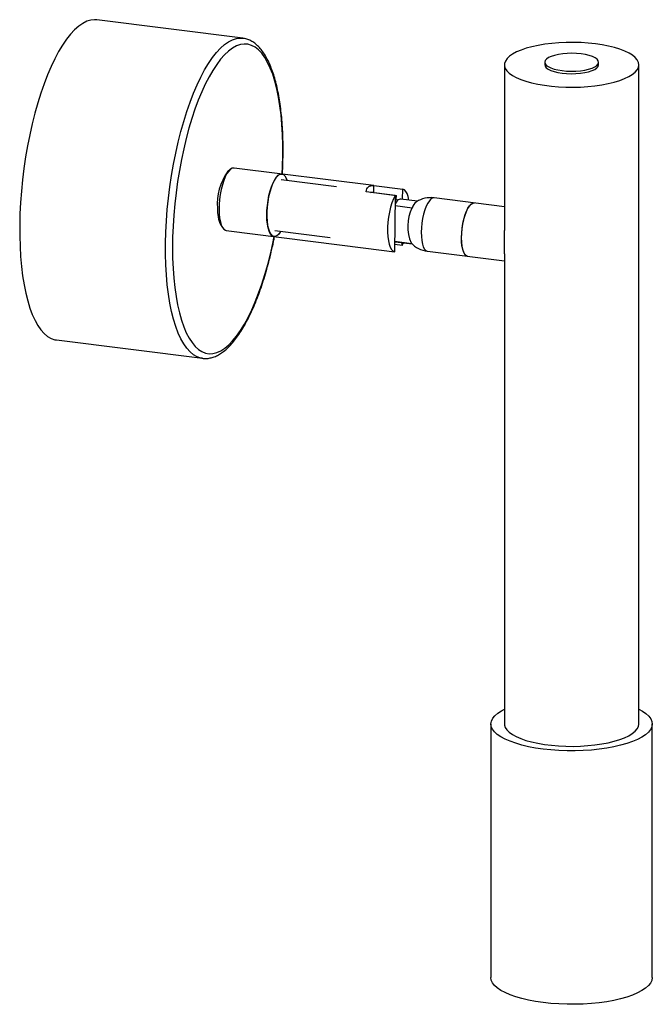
# Paper-space layout '_Dimétrica' of a CAD drawing. Header units: millimetres. Extents: x -266 to -148, y -258 to -75.
import ezdxf

# ---------------------------------------------------------------- set-up
doc = ezdxf.new("R2010")
doc.units = ezdxf.units.MM

psp = doc.layouts.new('_Dimétrica')

# ---------------------------------------------------------------- linework, layer by layer
at = {"color": 7, "linetype": 'Continuous', "lineweight": 25}
for p, q in [((-224.39, -78.52), (-251.52, -75.11)), ((-224.39, -78.52), (-224.35, -78.53)), ((-175.74, -83.47), (-175.74, -114.3)), ((-168.24, -83), (-168.24, -83.47)), ((-158.24, -83.47), (-158.24, -83)), ((-150.74, -206.03), (-150.74, -83.47)), ((-226.74, -102.95), (-227.21, -103.36)), ((-200.04, -105.93), (-226.01, -102.66)), ((-206.97, -106.17), (-217.26, -104.87)), ((-200.02, -107.22), (-200.01, -105.94)), ((-200.01, -105.94), (-194.65, -106.61)), ((-196.07, -107.77), (-201.42, -107.1)), ((-200.02, -107.22), (-195.83, -107.75)), ((-196.07, -107.77), (-196.15, -118.22)), ((-195.84, -108.54), (-195.83, -107.75)), ((-194.67, -108.47), (-194.65, -106.61)), ((-192.92, -110.1), (-196.08, -109.71)), ((-191.91, -108.82), (-195.02, -108.43)), ((-175.74, -109.85), (-188.81, -108.2)), ((-228.46, -113.29), (-228.11, -113.81)), ((-227.47, -114.27), (-201.5, -117.54)), ((-218.45, -114.3), (-208.16, -115.59)), ((-196.14, -116.28), (-192.99, -116.68)), ((-194.74, -117.05), (-196.14, -116.88)), ((-196.02, -116.37), (-192.91, -116.76)), ((-194.74, -117.05), (-194.73, -116.53)), ((-194.74, -117.05), (-194.49, -116.56)), ((-201.51, -117.54), (-196.15, -118.22)), ((-190.06, -118.13), (-175.74, -119.93)), ((-175.74, -118.64), (-175.74, -206.03)), ((-259.02, -134.64), (-231.89, -138.05)), ((-231.89, -138.05), (-231.96, -138.04)), ((-178.24, -206.03), (-178.24, -253.17)), ((-148.24, -253.17), (-148.24, -206.03))]:
    psp.add_line(p, q, dxfattribs=at)
at = {"color": 7, "linetype": 'Continuous', "lineweight": 25, "flags": 128}
for points in [[(-251.52, -75.11), (-251.93, -75.08), (-252.66, -75.15), (-253.4, -75.38), (-254.15, -75.76), (-254.9, -76.28), (-255.66, -76.95), (-256.41, -77.76), (-257.16, -78.71), (-257.9, -79.8), (-258.63, -81.01), (-259.34, -82.34), (-260.03, -83.79), (-260.69, -85.34), (-261.33, -87), (-261.93, -88.75), (-262.51, -90.57), (-263.04, -92.47), (-263.54, -94.44), (-263.99, -96.46), (-264.4, -98.52), (-264.76, -100.61), (-265.07, -102.72), (-265.34, -104.85), (-265.55, -106.97), (-265.71, -109.09), (-265.82, -111.18), (-265.87, -113.24), (-265.87, -115.26), (-265.81, -117.23), (-265.7, -119.13), (-265.54, -120.96), (-265.33, -122.71), (-265.06, -124.36), (-264.75, -125.92), (-264.38, -127.37), (-263.97, -128.71), (-263.52, -129.92), (-263.02, -131.01), (-262.49, -131.96), (-261.92, -132.78), (-261.31, -133.45), (-260.67, -133.98), (-260.01, -134.36), (-259.32, -134.58), (-259.02, -134.64)], [(-158.82, -79.57), (-160.14, -79.43), (-161.49, -79.34), (-162.86, -79.3), (-164.24, -79.31), (-165.6, -79.38), (-166.94, -79.49), (-168.23, -79.65), (-169.46, -79.85), (-170.62, -80.1), (-171.68, -80.39), (-172.64, -80.72), (-173.49, -81.08), (-174.22, -81.47), (-174.81, -81.89), (-175.26, -82.32), (-175.57, -82.77), (-175.72, -83.22), (-175.73, -83.68), (-175.58, -84.14), (-175.28, -84.59), (-174.84, -85.02), (-174.26, -85.44), (-173.54, -85.83), (-172.7, -86.19), (-171.74, -86.52), (-170.68, -86.82), (-169.53, -87.07), (-168.3, -87.28), (-167.01, -87.44), (-165.68, -87.55), (-164.32, -87.62), (-162.94, -87.63), (-161.57, -87.6), (-160.21, -87.51), (-158.9, -87.37), (-157.63, -87.19), (-156.44, -86.96), (-155.33, -86.69), (-154.31, -86.38), (-153.4, -86.04), (-152.62, -85.66), (-151.96, -85.26), (-151.43, -84.83), (-151.06, -84.39), (-150.82, -83.94), (-150.74, -83.48), (-150.82, -83.02), (-151.04, -82.57), (-151.41, -82.13), (-151.92, -81.7), (-152.57, -81.3), (-153.36, -80.92), (-154.26, -80.57), (-155.27, -80.26), (-156.37, -79.99), (-157.57, -79.76), (-158.82, -79.57)], [(-161.48, -81.44), (-162.32, -81.36), (-163.18, -81.33), (-164.05, -81.35), (-164.9, -81.42), (-165.69, -81.54), (-166.41, -81.71), (-167.03, -81.91), (-167.54, -82.14), (-167.92, -82.41), (-168.16, -82.69), (-168.24, -82.98), (-168.18, -83.26), (-167.96, -83.55), (-167.6, -83.81), (-167.11, -84.05), (-166.5, -84.26), (-165.8, -84.43), (-165.01, -84.55), (-164.17, -84.63), (-163.31, -84.66), (-162.44, -84.64), (-161.59, -84.57), (-160.8, -84.45), (-160.08, -84.29), (-159.45, -84.08), (-158.95, -83.85), (-158.57, -83.58), (-158.33, -83.31), (-158.24, -83.02), (-158.31, -82.73), (-158.52, -82.44), (-158.88, -82.18), (-159.37, -81.94), (-159.98, -81.73), (-160.69, -81.56), (-161.48, -81.44)], [(-168.24, -83.47), (-168.18, -83.74), (-167.96, -84.02), (-167.6, -84.28), (-167.11, -84.52), (-166.5, -84.73), (-165.8, -84.9), (-165.01, -85.03), (-164.17, -85.1), (-163.31, -85.13), (-162.44, -85.11), (-161.59, -85.04), (-160.8, -84.92), (-160.08, -84.76), (-159.45, -84.55), (-158.95, -84.32), (-158.57, -84.06), (-158.33, -83.78), (-158.24, -83.49), (-158.24, -83.47)], [(-226.01, -102.66), (-226.03, -102.66), (-226.35, -102.7), (-226.68, -102.9), (-227.01, -103.24), (-227.34, -103.71), (-227.65, -104.31), (-227.93, -105.01), (-228.19, -105.81), (-228.41, -106.67), (-228.58, -107.58), (-228.71, -108.51), (-228.78, -109.45), (-228.81, -110.35)], [(-219.92, -111.47), (-219.9, -110.57), (-219.82, -109.63), (-219.69, -108.7), (-219.52, -107.79), (-219.3, -106.93), (-219.05, -106.13), (-218.76, -105.43), (-218.45, -104.83), (-218.12, -104.36), (-217.79, -104.02), (-217.46, -103.82), (-217.14, -103.78), (-216.84, -103.88), (-216.56, -104.14), (-216.32, -104.53), (-216.13, -105.01)], [(-217.12, -103.78), (-217.23, -103.78), (-217.56, -103.87), (-217.89, -104.1), (-218.22, -104.48), (-218.54, -104.99), (-218.85, -105.62), (-219.12, -106.36), (-219.37, -107.17), (-219.58, -108.05), (-219.74, -108.97), (-219.85, -109.91), (-219.91, -110.83), (-219.92, -111.73), (-219.87, -112.57), (-219.77, -113.33), (-219.62, -113.99), (-219.43, -114.54), (-219.2, -114.96), (-218.93, -115.25), (-218.63, -115.38), (-218.58, -115.39)], [(-196.07, -107.77), (-196.37, -108.4), (-196.66, -109.14), (-196.91, -109.96), (-197.12, -110.85), (-197.28, -111.77), (-197.4, -112.72), (-197.46, -113.66), (-197.47, -114.56), (-197.42, -115.41), (-197.32, -116.18), (-197.17, -116.84), (-196.97, -117.39), (-196.73, -117.81), (-196.46, -118.09), (-196.15, -118.22)], [(-193.49, -108.62), (-193.64, -107.98), (-193.83, -107.43), (-194.07, -107.01), (-194.35, -106.74), (-194.65, -106.61)], [(-195.02, -108.43), (-195.13, -108.43), (-195.31, -108.49), (-195.48, -108.6), (-195.66, -108.78), (-195.84, -109.01), (-196.01, -109.3), (-196.08, -109.44)], [(-196.07, -108.6), (-195.95, -108.56), (-195.25, -108.47)], [(-183.72, -115.56), (-183.69, -114.71), (-183.6, -113.85), (-183.46, -112.99), (-183.28, -112.17), (-183.06, -111.41), (-182.8, -110.72), (-182.52, -110.14), (-182.22, -109.68), (-181.91, -109.36), (-181.61, -109.18), (-181.33, -109.15)], [(-183.72, -115.67), (-183.69, -114.83), (-183.61, -113.96), (-183.48, -113.1), (-183.31, -112.27), (-183.09, -111.5), (-182.84, -110.81), (-182.56, -110.21), (-182.26, -109.74), (-181.95, -109.39), (-181.65, -109.2), (-181.35, -109.15), (-181.33, -109.15)], [(-228.81, -110.35), (-228.78, -111.21), (-228.69, -111.99), (-228.56, -112.69), (-228.38, -113.27), (-228.15, -113.73), (-227.89, -114.06), (-227.6, -114.24), (-227.47, -114.27)], [(-217.32, -114.44), (-217.42, -114.59), (-217.75, -115), (-218.08, -115.27), (-218.41, -115.39), (-218.72, -115.36), (-219.01, -115.18), (-219.27, -114.85), (-219.49, -114.39), (-219.67, -113.81), (-219.81, -113.11), (-219.89, -112.33), (-219.92, -111.47)], [(-196.14, -116.34), (-196.07, -116.36), (-196.02, -116.37)], [(-182.58, -119.07), (-182.59, -119.07), (-182.87, -118.95), (-183.12, -118.68), (-183.33, -118.27), (-183.5, -117.74), (-183.63, -117.1), (-183.7, -116.36), (-183.72, -115.56)], [(-182.58, -119.07), (-182.84, -118.97), (-183.09, -118.72), (-183.31, -118.33), (-183.48, -117.82), (-183.61, -117.19), (-183.69, -116.46), (-183.72, -115.67)], [(-168.55, -210.71), (-169.94, -210.51), (-171.26, -210.26), (-172.5, -209.97), (-173.65, -209.63), (-174.69, -209.26), (-175.61, -208.86), (-176.41, -208.43), (-177.07, -207.97), (-177.59, -207.5), (-177.96, -207.01), (-178.18, -206.5), (-178.24, -206), (-178.16, -205.49), (-177.92, -204.99), (-177.53, -204.5), (-176.99, -204.03), (-176.31, -203.58), (-175.74, -203.27)], [(-150.74, -203.27), (-150.08, -203.63), (-149.42, -204.09), (-148.9, -204.57), (-148.53, -205.06), (-148.31, -205.56), (-148.24, -206.07), (-148.33, -206.57), (-148.57, -207.07), (-148.96, -207.56), (-149.5, -208.03), (-150.18, -208.49), (-150.99, -208.92), (-151.93, -209.31), (-152.98, -209.68), (-154.14, -210.01), (-155.39, -210.29), (-156.73, -210.54), (-158.13, -210.73), (-159.58, -210.88), (-161.07, -210.98), (-162.58, -211.03), (-164.1, -211.02), (-165.61, -210.97), (-167.1, -210.86), (-168.55, -210.71)], [(-175.74, -206.03), (-175.73, -206.25), (-175.58, -206.71), (-175.28, -207.15), (-174.84, -207.59), (-174.26, -208), (-173.54, -208.4), (-172.7, -208.76), (-171.74, -209.09), (-170.68, -209.38), (-169.53, -209.63), (-168.3, -209.84), (-167.01, -210.01), (-165.68, -210.12), (-164.32, -210.18), (-162.94, -210.2), (-161.57, -210.16), (-160.21, -210.07), (-158.9, -209.94), (-157.63, -209.76), (-156.44, -209.53), (-155.33, -209.26), (-154.31, -208.95), (-153.4, -208.6), (-152.62, -208.23), (-151.96, -207.82), (-151.43, -207.4), (-151.06, -206.96), (-150.82, -206.5), (-150.74, -206.05), (-150.74, -206.03)], [(-168.55, -257.85), (-169.94, -257.65), (-171.26, -257.4), (-172.5, -257.11), (-173.65, -256.77), (-174.69, -256.4), (-175.61, -256), (-176.41, -255.57), (-177.07, -255.11), (-177.59, -254.64), (-177.96, -254.15), (-178.18, -253.65), (-178.24, -253.17)], [(-148.24, -253.17), (-148.24, -253.21), (-148.33, -253.71), (-148.57, -254.21), (-148.96, -254.7), (-149.5, -255.18), (-150.18, -255.63), (-150.99, -256.06), (-151.93, -256.45), (-152.98, -256.82), (-154.14, -257.15), (-155.39, -257.43), (-156.73, -257.68), (-158.13, -257.87), (-159.58, -258.02), (-161.07, -258.12), (-162.58, -258.17), (-164.1, -258.16), (-165.61, -258.11), (-167.1, -258), (-168.55, -257.85)]]:
    psp.add_lwpolyline(points, dxfattribs=at)
at = {"color": 8, "linetype": 'Continuous', "lineweight": 25, "flags": 128}
for points in [[(-231.96, -138.04), (-232.19, -138), (-232.88, -137.77), (-233.54, -137.39), (-234.18, -136.87), (-234.79, -136.19), (-235.36, -135.38), (-235.9, -134.42), (-236.39, -133.34), (-236.85, -132.12), (-237.26, -130.79), (-237.62, -129.34), (-237.94, -127.78), (-238.2, -126.12), (-238.42, -124.38), (-238.58, -122.55), (-238.69, -120.64), (-238.74, -118.68), (-238.74, -116.66), (-238.69, -114.6), (-238.58, -112.51), (-238.42, -110.39), (-238.21, -108.27), (-237.95, -106.14), (-237.63, -104.03), (-237.27, -101.93), (-236.86, -99.87), (-236.41, -97.86), (-235.91, -95.89), (-235.38, -93.99), (-234.81, -92.16), (-234.2, -90.42), (-233.56, -88.76), (-232.9, -87.21), (-232.21, -85.76), (-231.5, -84.43), (-230.78, -83.21), (-230.04, -82.13), (-229.29, -81.18), (-228.53, -80.37), (-227.78, -79.7), (-227.02, -79.17), (-226.27, -78.8), (-225.53, -78.57), (-224.8, -78.5), (-224.39, -78.52)], [(-216.96, -100.32), (-216.96, -98.34), (-217.02, -96.42), (-217.12, -94.56), (-217.28, -92.78), (-217.5, -91.07), (-217.76, -89.46), (-218.07, -87.94), (-218.43, -86.53), (-218.83, -85.24), (-219.28, -84.07), (-219.77, -83.02), (-220.3, -82.1), (-220.87, -81.33), (-221.47, -80.69), (-222.09, -80.2), (-222.75, -79.85), (-223.43, -79.66), (-224.12, -79.61), (-224.84, -79.72), (-225.56, -79.97), (-226.3, -80.37), (-227.04, -80.92), (-227.78, -81.61), (-228.51, -82.44), (-229.24, -83.41), (-229.96, -84.51), (-230.67, -85.73), (-231.36, -87.07), (-232.02, -88.52), (-232.66, -90.07), (-233.28, -91.72), (-233.86, -93.46), (-234.4, -95.27), (-234.91, -97.16), (-235.38, -99.1), (-235.8, -101.09), (-236.18, -103.12), (-236.52, -105.18), (-236.8, -107.25), (-237.04, -109.33), (-237.22, -111.4), (-237.35, -113.46), (-237.43, -115.5), (-237.46, -117.49), (-237.43, -119.44), (-237.35, -121.33), (-237.22, -123.15), (-237.03, -124.9), (-236.79, -126.56), (-236.51, -128.13), (-236.17, -129.59), (-235.79, -130.94), (-235.36, -132.18), (-234.89, -133.29), (-234.38, -134.27), (-233.83, -135.12), (-233.25, -135.82), (-232.64, -136.39), (-232, -136.81), (-231.33, -137.08), (-230.64, -137.2), (-229.93, -137.17), (-229.21, -136.99), (-228.48, -136.66), (-227.75, -136.19), (-227.01, -135.57), (-226.27, -134.8), (-225.53, -133.9), (-224.81, -132.87), (-224.09, -131.71), (-223.4, -130.43), (-222.72, -129.04), (-222.07, -127.53), (-221.44, -125.93), (-220.84, -124.23), (-220.28, -122.46), (-219.75, -120.61), (-219.26, -118.69), (-218.82, -116.72), (-218.54, -115.39)], [(-217.08, -103.79), (-217.01, -102.33), (-216.96, -100.32)], [(-188.81, -108.2), (-189.09, -108.24), (-189.4, -108.42), (-189.7, -108.74), (-190, -109.2), (-190.29, -109.78), (-190.54, -110.46), (-190.76, -111.23), (-190.95, -112.05), (-191.08, -112.91), (-191.17, -113.77), (-191.2, -114.62)], [(-191.2, -114.62), (-191.18, -115.42), (-191.11, -116.15), (-190.99, -116.8), (-190.82, -117.33), (-190.6, -117.74), (-190.35, -118), (-190.08, -118.12), (-190.06, -118.13)]]:
    psp.add_lwpolyline(points, dxfattribs=at)
at = {"color": 7, "linetype": 'Continuous', "lineweight": 25}
for centre, radius, start, end in [((-218.94, -109.32), 10.19, 144.2143, 184.561), ((-190.48, -110.94), 2.58, 129.1516, 161.064), ((-189.44, -113.17), 5, 82.8192, 122.3429), ((-222.79, -110.5), 6.32, 176.6487, 206.2464), ((-185.97, -113.52), 7.75, 153.8669, 203.4256), ((-189.44, -113.17), 5, 223.2956, 262.8192)]:
    psp.add_arc(centre, radius, start, end, dxfattribs=at)
for points, knots in [([(-216.9, -100.21), (-216.89, -99.87), (-216.88, -98.9), (-216.91, -97.32), (-216.98, -95.49), (-217.1, -93.71), (-217.28, -92.01), (-217.5, -90.37), (-217.76, -88.81), (-218.08, -87.34), (-218.44, -85.96), (-218.85, -84.67), (-219.31, -83.49), (-219.82, -82.42), (-220.37, -81.45), (-220.97, -80.61), (-221.63, -79.9), (-222.32, -79.32), (-223.06, -78.9), (-223.73, -78.63), (-224.17, -78.57), (-224.34, -78.55)], [0, 0, 0, 0, 0.02884, 0.083695, 0.138593, 0.193545, 0.248565, 0.303668, 0.358874, 0.414206, 0.469692, 0.525361, 0.581241, 0.637349, 0.693664, 0.750041, 0.806068, 0.861121, 0.914518, 0.965969, 1, 1, 1, 1]), ([(-217.03, -103.81), (-217, -103.36), (-216.94, -102.3), (-216.91, -101.1), (-216.9, -100.35), (-216.9, -100.21)], [0, 0, 0, 0, 0.3668471, 0.8805682, 1, 1, 1, 1]), ([(-201.42, -107.1), (-201.41, -106.89), (-201.37, -106.7), (-201.24, -106.38), (-201.15, -106.24), (-200.97, -106.09), (-200.9, -106.05), (-200.75, -105.99), (-200.67, -105.96), (-200.41, -105.91), (-200.22, -105.91), (-200.01, -105.94)], [0, 0, 0, 0, 0.25, 0.25, 0.5, 0.5, 0.625, 0.625, 0.75, 0.75, 1, 1, 1, 1]), ([(-200.63, -107.2), (-200.5, -107.17), (-200.31, -107.14), (-200.08, -107.21), (-200.02, -107.22)], [0, 0, 0, 0, 0.711599, 1, 1, 1, 1]), ([(-175.74, -118.64), (-175.74, -118.5), (-175.74, -118.17), (-175.73, -117.53), (-175.73, -116.77), (-175.73, -115.74), (-175.75, -114.87), (-175.74, -114.34), (-175.74, -114.3)], [0, 0, 0, 0, 0.128776, 0.313172, 0.480745, 0.653794, 0.973953, 1, 1, 1, 1]), ([(-231.98, -138.04), (-231.98, -138.04), (-231.72, -138.1), (-231.2, -138.1), (-230.44, -138.01), (-229.67, -137.78), (-228.91, -137.43), (-228.14, -136.93), (-227.36, -136.3), (-226.6, -135.53), (-225.84, -134.64), (-225.1, -133.62), (-224.38, -132.48), (-223.68, -131.24), (-223, -129.9), (-222.35, -128.47), (-221.73, -126.94), (-221.13, -125.34), (-220.57, -123.65), (-220.04, -121.9), (-219.54, -120.09), (-219.08, -118.23), (-218.73, -116.66), (-218.55, -115.71), (-218.49, -115.4)], [0, 0, 0, 0, 0.0011337, 0.0455623, 0.0898656, 0.1347764, 0.180997, 0.2288136, 0.278038, 0.3281725, 0.3787034, 0.4292522, 0.4796565, 0.5298828, 0.5799378, 0.6298427, 0.6796215, 0.7292964, 0.778887, 0.8284094, 0.8778775, 0.9273026, 0.9766943, 1, 1, 1, 1])]:
    psp.add_open_spline(points, degree=3, knots=knots, dxfattribs=at)

doc.saveas('drawing.dxf')
